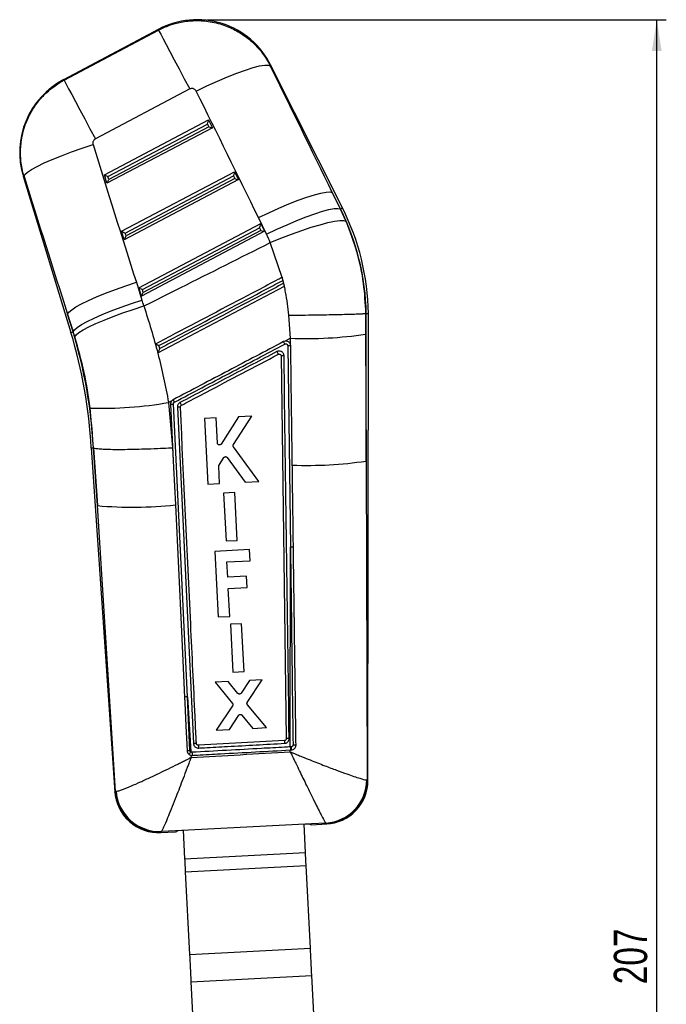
# Model space of a CAD drawing. Extents: x 33 to 404, y 24 to 280.
# Tile 5 of 8: x 134 to 202, y 157 to 260. Entities that reach past the tile are written whole.
import ezdxf

# ---------------------------------------------------------------- set-up
doc = ezdxf.new("R2010")
doc.units = 0
doc.layers.get('0').update_dxf_attribs({"linetype": 'CONTINUOUS'})
doc.styles.add('SLDTEXTSTYLE0', font='TXT', dxfattribs={"width": 0.75})
doc.dimstyles.new('SLDDIMSTYLE0', dxfattribs={"dimtxt": 3.5, "dimasz": 3.302, "dimexe": 0, "dimexo": 0.0625, "dimgap": 0.875, "dimtad": 1, "dimdec": 0, "dimrnd": 1e-09, "dimzin": 12, "dimtxsty": 'SLDTEXTSTYLE0', "dimsah": 1, "dimcen": 0.09, "dimazin": 3, "dimtfac": 1, "dimtdec": 0, "dimtofl": 0, "dimtmove": 0, "dimatfit": 3, "dimtolj": 1, "dimtzin": 12})

# ---------------------------------------------------------------- blocks, each defined once
blk = doc.blocks.new('_D_6')
at = {"color": 179, "linetype": 'CONTINUOUS'}
for p, q in [((153.51, 260.27), (201.75, 260.27)), ((200.75, 52.86), (200.75, 260.27)), ((165.16, 52.86), (201.75, 52.86))]:
    blk.add_line(p, q, dxfattribs=at)
for points in [[(200.75, 260.27), (200.24, 256.97), (201.26, 256.97)], [(200.75, 52.86), (201.26, 56.16), (200.24, 56.16)]]:
    blk.add_solid(points, dxfattribs=at)
at = {"color": 179, "linetype": 'CONTINUOUS', "insert": (196.24, 158.94, 0.1), "char_height": 3.5, "attachment_point": 1, "rotation": 90, "style": 'SLDTEXTSTYLE0'}
blk.add_mtext('207', dxfattribs=at)

msp = doc.modelspace()

# ---------------------------------------------------------------- linework, layer by layer
at = {"color": 7, "linetype": 'CONTINUOUS'}
for p, q in [((148.466462, 259.26581), (138.464915, 253.961027)), ((138.538601, 253.923848), (148.445791, 259.178579)), ((167.760018, 240.49896), (160.218974, 255.515769)), ((151.725275, 252.995476), (141.818086, 247.740746)), ((142.764309, 243.976906), (153.70707, 249.743491)), ((143.147333, 243.791133), (153.592387, 249.295428)), ((153.592387, 249.295428), (153.731706, 249.017999)), ((153.70707, 249.743491), (154.118271, 248.924658)), ((154.118271, 248.924658), (143.036114, 243.08461)), ((153.731706, 249.017999), (143.239422, 243.488804)), ((144.571165, 238.045216), (156.440588, 244.300127)), ((156.440588, 244.300127), (156.851785, 243.481293)), ((134.254372, 243.825272), (139.254773, 227.409542)), ((143.036114, 243.08461), (142.764309, 243.976906)), ((143.239422, 243.488804), (143.147333, 243.791133)), ((156.851785, 243.481293), (144.842969, 237.152919)), ((144.954188, 237.859428), (156.325901, 243.852064)), ((156.465219, 243.574634), (145.046277, 237.557113)), ((156.325901, 243.852064), (156.465219, 243.574634)), ((166.683959, 242.125362), (167.532002, 240.384445)), ((167.552922, 240.39495), (166.683959, 242.125362)), ((167.552922, 240.39495), (167.532002, 240.384445)), ((167.532002, 240.384445), (168.123677, 239.091426)), ((159.782119, 237.736747), (158.934077, 239.477649)), ((144.842969, 237.152919), (144.571165, 238.045216)), ((146.378023, 232.113525), (159.174101, 238.856763)), ((159.585301, 238.037914), (146.649824, 231.221214)), ((146.761047, 231.927738), (159.059416, 238.4087)), ((159.198735, 238.13127), (146.853136, 231.625423)), ((159.059416, 238.4087), (159.198735, 238.13127)), ((159.174101, 238.856763), (159.585301, 238.037914)), ((145.046277, 237.557113), (144.954188, 237.859428)), ((161.43889, 233.204797), (160.181843, 236.85424)), ((161.442712, 233.206809), (161.43889, 233.204797)), ((161.664974, 232.290551), (161.442712, 233.206809)), ((161.592679, 232.579678), (161.519775, 232.884839)), ((146.124737, 232.683629), (146.715676, 230.823353)), ((146.649824, 231.221214), (146.378023, 232.113525)), ((146.853136, 231.625423), (146.761047, 231.927738)), ((148.3714, 225.288019), (161.658682, 232.287228)), ((161.658682, 232.287228), (161.664974, 232.290551)), ((161.664974, 232.290551), (161.663039, 232.289523)), ((139.498679, 227.483839), (138.907736, 229.344115)), ((138.907736, 229.344115), (139.476458, 227.477074)), ((162.290338, 226.797625), (162.124982, 229.227036)), ((170.182427, 229.412943), (170.18225, 229.412928)), ((170.18225, 229.412928), (170.186393, 227.226228)), ((170.251749, 229.41348), (170.182427, 229.412943)), ((170.235859, 213.907018), (170.251749, 229.41348)), ((170.433201, 180.337809), (170.483494, 229.415283)), ((139.476458, 227.477074), (139.498679, 227.483839)), ((139.668444, 226.94248), (139.498679, 227.483839)), ((162.290338, 226.797625), (161.728769, 226.501748)), ((162.290705, 226.188541), (162.290338, 226.797625)), ((170.186393, 227.226228), (170.235859, 213.907018)), ((161.728769, 226.501748), (161.582095, 226.451561)), ((162.01451, 226.021662), (162.299897, 204.869583)), ((162.290705, 226.188541), (162.277438, 226.219148)), ((162.326051, 226.010069), (162.290705, 226.188541)), ((161.325324, 224.943191), (161.859456, 184.742913)), ((141.641946, 215.30731), (141.282106, 219.465658)), ((149.856524, 220.245391), (149.507841, 220.0616)), ((149.507841, 220.0616), (149.906667, 215.313405)), ((149.714446, 219.86936), (150.031337, 213.220671)), ((151.478728, 189.129308), (150.010874, 219.901472)), ((150.433088, 219.574958), (152.117787, 184.23751)), ((154.506428, 218.439758), (153.281843, 218.377069)), ((153.281843, 218.377069), (153.63721, 211.485043)), ((154.643332, 215.785399), (154.506428, 218.439758)), ((156.829739, 218.558684), (155.018357, 215.687007)), ((156.309126, 215.627089), (158.232802, 218.630508)), ((158.232802, 218.630508), (156.829739, 218.558684)), ((141.378963, 215.29147), (143.87021, 179.132536)), ((141.379846, 215.29153), (141.610296, 215.305403)), ((141.610296, 215.305403), (141.641946, 215.30731)), ((141.610296, 215.305403), (142.029202, 209.22526)), ((141.64271, 215.307087), (141.641946, 215.30731)), ((142.029202, 209.22526), (141.64271, 215.307087)), ((149.906667, 215.313405), (150.031337, 213.220671)), ((158.996984, 211.759478), (156.316617, 215.397388)), ((154.800659, 213.489667), (155.313978, 214.27545)), ((155.649757, 214.28369), (157.54235, 211.684987)), ((150.031337, 213.220671), (150.218254, 209.294871)), ((154.861858, 211.547747), (154.76797, 213.36852)), ((170.235859, 213.907018), (170.349721, 180.411242)), ((153.63721, 211.485043), (154.861858, 211.547747)), ((157.54235, 211.684987), (158.996984, 211.759478)), ((156.456375, 210.596137), (155.28282, 210.536063)), ((155.28282, 210.536063), (155.542096, 205.507532)), ((156.7157, 205.567621), (156.456375, 210.596137)), ((143.949075, 179.214805), (142.029202, 209.22526)), ((150.218254, 209.294871), (150.849475, 196.015373)), ((155.542096, 205.507532), (156.7157, 205.567621)), ((162.284769, 183.876447), (162.299897, 204.869583)), ((158.016646, 204.599716), (154.346304, 204.411134)), ((154.346304, 204.411134), (154.700247, 197.522409)), ((158.076947, 203.426085), (158.016646, 204.599716)), ((155.631242, 203.300424), (158.076947, 203.426085)), ((155.713828, 201.693051), (155.631242, 203.300424)), ((157.700287, 201.795116), (155.713828, 201.693051)), ((157.760588, 200.621486), (157.700287, 201.795116)), ((155.774133, 200.51942), (157.760588, 200.621486)), ((155.924885, 197.585329), (155.774133, 200.51942)), ((154.700247, 197.522409), (155.924885, 197.585329)), ((157.164512, 196.814276), (155.990949, 196.754202)), ((155.990949, 196.754202), (156.250236, 191.725738)), ((157.423841, 191.785827), (157.164512, 196.814276)), ((150.849475, 196.015373), (151.177714, 189.096883)), ((156.250236, 191.725738), (157.423841, 191.785827)), ((155.761899, 190.734595), (154.409381, 190.665364)), ((154.409381, 190.665364), (156.220755, 188.437127)), ((156.788355, 189.499214), (155.761899, 190.734595)), ((158.008369, 190.849587), (157.113878, 189.515121)), ((157.768158, 188.542515), (159.334976, 190.917492)), ((159.334976, 190.917492), (158.008369, 190.849587)), ((151.478728, 189.129308), (151.83145, 183.347412)), ((151.748909, 183.503568), (151.478728, 189.129308)), ((159.773232, 185.898274), (157.781375, 188.301452)), ((156.232005, 188.196145), (154.51563, 185.629085)), ((155.893316, 185.699619), (156.883927, 187.201239)), ((157.212375, 187.217429), (158.344133, 185.825102)), ((154.51563, 185.629085), (155.893316, 185.699619)), ((158.344133, 185.825102), (159.773232, 185.898274)), ((152.426543, 184.2122), (152.424263, 184.234135)), ((161.667367, 184.537292), (152.638739, 184.040308)), ((162.284011, 183.348134), (162.284311, 183.555074)), ((162.284311, 183.555074), (162.303358, 183.556117)), ((162.381438, 183.881961), (162.284769, 183.876447)), ((162.303358, 183.556117), (162.403442, 183.561638)), ((151.852893, 182.997003), (151.866501, 182.774715)), ((151.852893, 182.997003), (151.979251, 182.987906)), ((170.315996, 180.407345), (170.349721, 180.411242)), ((143.949075, 179.214805), (143.996829, 179.212272)), ((166.00772, 175.870918), (164.51638, 175.794602)), ((166.022537, 175.860688), (166.00772, 175.870918)), ((148.66128, 174.884997), (150.249286, 174.966589)), ((148.753336, 174.988449), (148.733506, 174.973153)), ((150.244677, 175.064676), (148.753336, 174.988449)), ((150.244078, 175.077416), (164.515406, 175.812066)), ((150.244078, 175.077416), (150.244677, 175.064676)), ((150.249256, 174.967267), (150.249286, 174.966589)), ((150.485976, 175.077006), (150.498478, 175.090514)), ((150.498478, 175.090514), (151.038142, 175.11829)), ((151.038142, 175.11829), (151.19197, 172.124349)), ((163.721347, 175.771192), (164.261008, 175.798968)), ((163.875241, 172.776014), (163.721347, 175.771192)), ((164.261008, 175.798968), (164.279096, 175.782457)), ((164.51638, 175.794602), (164.515406, 175.812066)), ((164.521659, 175.699905), (164.521655, 175.699987)), ((164.521659, 175.699905), (166.100074, 175.781004)), ((151.19197, 172.124349), (163.875241, 172.776014)), ((151.262527, 170.751162), (163.945796, 171.402827)), ((151.262527, 170.751162), (151.707901, 162.082911)), ((164.391171, 162.734583), (163.945796, 171.402827)), ((151.707901, 162.082911), (164.391171, 162.734583)), ((151.855426, 159.211703), (164.538696, 159.863368)), ((165.413693, 142.833546), (164.538696, 159.863368)), ((151.855426, 159.211703), (152.730422, 142.181877))]:
    msp.add_line(p, q, dxfattribs=at)
at = {"color": 8, "linetype": 'CONTINUOUS', "flags": 128}
for points in [[(148.445791, 259.178579), (148.464164, 259.25611), (148.466462, 259.26581)], [(160.218974, 255.515769), (160.215013, 255.505979), (160.183316, 255.427778)], [(138.464915, 253.961027), (138.473103, 253.956899), (138.538601, 253.923848)], [(134.336365, 243.798092), (134.263484, 243.822247), (134.254372, 243.825272)], [(167.552922, 240.39495), (167.643493, 240.440443), (167.70822, 240.472943), (167.747067, 240.492448), (167.760018, 240.49896)], [(139.254773, 227.409542), (139.268635, 227.413774), (139.31022, 227.42644), (139.379507, 227.44754), (139.476458, 227.477074)], [(170.349721, 180.411242), (170.423923, 180.345967), (170.433201, 180.337809)], [(143.87021, 179.132536), (143.878976, 179.141678), (143.949075, 179.214805)], [(166.100074, 175.781004), (166.091457, 175.789863), (166.022537, 175.860688)], [(148.733506, 174.973153), (148.669304, 174.894795), (148.66128, 174.884997)]]:
    msp.add_lwpolyline(points, dxfattribs=at)
at = {"color": 7, "linetype": 'CONTINUOUS', "flags": 128}
for points in [[(148.445791, 259.178579), (148.518244, 259.041965), (148.678986, 258.738905), (148.924211, 258.276567), (149.24811, 257.665888), (149.643009, 256.921351), (150.099562, 256.060571), (150.606954, 255.103946), (151.153171, 254.074127), (151.725275, 252.995476)], [(152.41432, 252.770469), (153.526714, 253.306136), (154.625365, 253.806517), (155.684749, 254.260004), (156.680236, 254.656032), (157.588703, 254.985422), (158.389034, 255.240515), (159.062628, 255.415365), (159.593839, 255.505934), (159.970317, 255.510107), (160.183316, 255.427778)], [(138.538601, 253.923848), (138.611054, 253.787234), (138.771797, 253.484175), (139.017021, 253.021836), (139.34092, 252.411157), (139.73582, 251.66662), (140.192373, 250.80584), (140.699765, 249.849215), (141.245982, 248.819396), (141.818086, 247.740746)], [(134.336365, 243.798092), (134.430787, 243.997499), (134.696642, 244.245321), (135.127978, 244.535998), (135.715147, 244.863033), (136.445017, 245.219112), (137.301264, 245.59626), (138.264736, 245.986059), (139.313878, 246.379778), (140.425229, 246.768609), (141.573926, 247.143865)], [(158.934077, 239.477649), (160.021277, 239.994466), (161.095977, 240.478173), (162.134441, 240.9181), (163.113737, 241.304517), (164.012244, 241.628885), (164.810114, 241.884068), (165.489729, 242.064416), (166.036086, 242.165938), (166.437114, 242.186397), (166.683959, 242.125362)], [(159.782119, 237.736747), (160.869319, 238.253564), (161.944019, 238.73727), (162.982482, 239.177182), (163.961779, 239.563599), (164.860286, 239.887983), (165.658155, 240.143165), (166.337773, 240.323499), (166.884128, 240.425035), (167.285155, 240.445495), (167.532002, 240.384445)], [(160.181843, 236.85424), (161.302045, 237.313122), (162.408879, 237.739831), (163.477654, 238.124877), (164.484521, 238.459647), (165.407021, 238.736689), (166.224567, 238.94982), (166.918924, 239.094272), (167.474598, 239.166826), (167.87919, 239.165872), (168.123677, 239.091426)], [(138.907736, 229.344115), (139.040811, 229.551524), (139.335306, 229.804561), (139.784967, 230.097845), (140.380258, 230.425164), (141.108537, 230.779573), (141.954346, 231.153533), (142.899735, 231.53913), (143.924637, 231.92817), (145.007299, 232.312381), (146.124737, 232.683629)], [(139.498679, 227.483839), (139.631754, 227.691248), (139.926245, 227.944285), (140.37591, 228.237569), (140.9712, 228.564888), (141.699476, 228.919298), (142.545288, 229.293257), (143.490678, 229.678854), (144.515579, 230.067894), (145.598238, 230.452105), (146.715676, 230.823353)], [(139.668444, 226.94248), (139.803698, 227.147833), (140.100544, 227.39692), (140.55269, 227.684483), (141.150566, 228.004426), (141.881497, 228.349954), (142.730007, 228.713766), (143.678123, 229.088143), (144.705759, 229.465172), (145.791152, 229.836866), (146.91131, 230.195329)], [(151.177714, 189.096883), (151.20565, 188.507669), (151.320776, 186.078936), (151.444355, 183.470815)], [(163.945796, 171.402827), (163.937652, 171.561323), (163.929241, 171.725027), (163.920598, 171.893224), (163.911762, 172.065198), (163.902769, 172.240228), (163.893659, 172.417544), (163.88447, 172.596395), (163.875241, 172.776014)], [(151.19197, 172.124349), (151.201202, 171.944723), (151.210388, 171.765871), (151.2195, 171.588555), (151.228493, 171.413533), (151.237329, 171.241552), (151.245972, 171.073355), (151.254384, 170.909658), (151.262527, 170.751162)], [(164.538696, 159.863368), (164.519399, 160.238944), (164.500184, 160.612904), (164.481135, 160.983659), (164.462332, 161.349617), (164.443856, 161.709212), (164.425786, 162.060902), (164.408199, 162.403181), (164.391171, 162.734583)], [(151.707901, 162.082911), (151.724929, 161.751509), (151.742516, 161.409229), (151.760587, 161.057539), (151.779061, 160.697952), (151.797866, 160.331994), (151.816914, 159.961239), (151.836129, 159.587272), (151.855426, 159.211703)]]:
    msp.add_lwpolyline(points, dxfattribs=at)
at = {"color": 7, "linetype": 'CONTINUOUS'}
for centre, radius, start, end in [((152.509019, 251.644027), 8.6275, 26.27964705, 118.33716507), ((142.507472, 246.33925), 8.6275, 117.56370598, 197.22863785), ((144.845777, 228.99203), 25.409469, 0.95038146, 26.6645875), ((144.845777, 228.99203), 25.641212, 0.944675, 26.6645875), ((90.961786, 212.698999), 50.483788, 2.94375721, 16.94128484), ((90.961786, 212.698999), 50.715531, 2.94587368, 16.94128484), ((163.832795, 271.329289), 44.558369, 268.01622158, 278.19777193), ((146.16818, 218.163002), 17.501116, 27.33014737, 28.26834998), ((142.473112, 260.09382), 40.645615, 268.32086709, 279.96663934), ((150.575067, 218.198364), 1.383896, 82.95557835, 95.88856125), ((134.650976, 211.461938), 18.20391, 27.12349803, 28.14099123), ((164.050709, 255.295636), 41.848223, 267.86825135, 278.49943155), ((145.774599, 250.331743), 41.276761, 264.79389727, 276.18016111), ((162.394711, 203.321369), 1.551115, 82.06704247, 93.50446126), ((151.466824, 187.826382), 1.30298, 89.47653274, 102.81971649), ((183.169833, 185.604313), 21.528924, 182.84087087, 183.60615982), ((153.603185, 181.989985), 2.231962, 142.54222403, 150.7089858), ((173.834486, 184.313077), 21.895374, 182.62650539, 183.46980617), ((169.705775, 184.761839), 17.082281, 182.42081288, 183.38099716), ((190.110046, 185.330481), 27.863242, 182.99131983, 183.65113363), ((168.463073, 184.138806), 6.087056, 182.41839852, 185.44089445), ((165.734178, 180.444716), 4.58197, 273.42257432, 359.53269267), ((165.774, 180.429692), 4.575758, 273.11361685, 359.76898113), ((165.865704, 180.34249), 4.5675, 272.09623839, 0.52577735), ((148.426909, 179.446481), 4.5675, 183.11103414, 273.51536492), ((148.513178, 179.543791), 4.575945, 184.12280711, 272.75980403), ((148.566596, 179.568255), 4.583612, 184.45431974, 272.33491115)]:
    msp.add_arc(centre, radius, start, end, dxfattribs=at)
for centre, major_axis, ratio, start_param, end_param in [((98.058311, 243.593779), (-171.193143, 341.333352), 0.1594825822, 4.6282832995, 4.6671380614), ((97.537245, 244.576191), (-171.217041, 341.321352), 0.1382182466, 4.6282629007, 4.6671176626), ((153.572847, 249.332273), (0.132433, 0.413134), 0.0689666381, 4.6452234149, 6.2065973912), ((153.712165, 249.054843), (0.405196, -0.129888), 0.0685990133, 4.7826059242, 6.2160197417), ((183.567188, 290.206099), (-112.007131, 372.572191), 0.1356176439, 1.6457911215, 1.684931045), ((156.306362, 243.888904), (0.132433, 0.413134), 0.0689666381, 4.6452234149, 6.2065973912), ((184.088254, 289.223687), (-111.788665, 372.638699), 0.1564812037, 1.6459590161, 1.6850989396), ((143.127791, 243.827967), (0.364064, -0.151808), 0.0673634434, 3.2327735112, 4.7941474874), ((143.219881, 243.525649), (0.183327, 0.439653), 0.0677311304, 3.2233511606, 4.6567649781), ((156.44568, 243.611474), (0.405196, -0.129888), 0.0685990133, 4.7826059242, 6.2160197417), ((144.934648, 237.89627), (0.364064, -0.151808), 0.0673634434, 3.2327735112, 4.7941474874), ((159.039877, 238.445535), (0.132433, 0.413134), 0.0689666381, 4.6452234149, 6.2065973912), ((159.179195, 238.168106), (0.405196, -0.129888), 0.0685990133, 4.7826059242, 6.2160197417), ((145.026738, 237.593952), (0.183327, 0.439653), 0.0677311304, 3.2233511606, 4.6567649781), ((144.226637, 230.159347), (-8.108146, 15.286976), 0.999926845, 4.6220210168, 4.6780150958), ((146.741505, 231.964574), (0.364064, -0.151808), 0.0673634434, 3.2327735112, 4.7941474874), ((146.833594, 231.662256), (0.183327, 0.439653), 0.0677311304, 3.2233511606, 4.6567649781), ((90.773412, 213.054156), (-27.50517, 51.857834), 0.999926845, 4.521084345, 4.5322901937), ((147.38904, 235.799963), (-2.858904, 60.833439), 0.0699281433, 3.1419085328, 3.1986738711), ((161.132036, 236.506081), (-3.390966, 60.806101), 0.0699281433, 3.0854573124, 3.1412767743)]:
    msp.add_ellipse(centre, major_axis=major_axis, ratio=ratio, start_param=start_param, end_param=end_param, dxfattribs=at)
for points, knots in [([(148.445791, 259.178579), (148.826484, 259.358958), (149.587872, 259.719716), (150.867737, 260.058733), (152.236965, 260.210633), (153.758887, 260.126647), (155.254043, 259.76585), (156.663355, 259.134382), (157.880985, 258.325053), (158.936696, 257.320787), (159.694536, 256.332317), (160.05369, 255.667664), (160.183316, 255.427778)], [0, 0, 0, 0, 0.09211429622, 0.18422864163, 0.28839234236, 0.39255623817, 0.51634288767, 0.62268329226, 0.72902441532, 0.83467793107, 0.94033220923, 1, 1, 1, 1]), ([(134.336365, 243.798092), (134.259506, 244.082497), (134.053712, 244.843996), (133.928041, 246.128785), (134.029554, 247.749338), (134.4475, 249.309919), (135.146117, 250.73812), (135.979446, 251.911022), (136.999607, 252.925203), (137.887643, 253.565092), (138.422338, 253.859773), (138.538601, 253.923848)], [0, 0, 0, 0, 0.07445771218, 0.19936230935, 0.32426806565, 0.48349028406, 0.60408560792, 0.72468117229, 0.84554840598, 0.96641631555, 1, 1, 1, 1]), ([(152.41432, 252.770469), (152.406742, 252.784747), (152.372492, 252.849279), (152.284178, 252.948596), (152.153415, 253.022549), (152.011075, 253.057412), (151.868599, 253.056415), (151.771057, 253.014942), (151.725275, 252.995476)], [0, 0, 0, 0, 0.0604590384, 0.2732485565, 0.4861346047, 0.6099245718, 0.8169155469, 1, 1, 1, 1]), ([(141.818086, 247.740746), (141.811234, 247.736984), (141.755257, 247.70625), (141.661984, 247.626712), (141.584852, 247.495901), (141.546798, 247.348829), (141.549083, 247.23336), (141.569266, 247.160652), (141.573926, 247.143865)], [0, 0, 0, 0, 0.0335068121, 0.2737638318, 0.5139621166, 0.6736904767, 0.9246579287, 1, 1, 1, 1]), ([(168.123677, 239.091426), (168.521123, 238.043548), (169.323423, 235.928256), (170.00564, 232.660154), (170.125163, 230.464779), (170.182427, 229.412943)], [0, 0, 0, 0, 0.3383407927, 0.6829897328, 1, 1, 1, 1]), ([(146.91131, 230.195329), (148.203037, 230.840854), (152.630169, 233.053261), (157.050942, 235.278366), (160.181843, 236.85424)], [0, 0, 0, 0, 0.29177525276, 1, 1, 1, 1]), ([(161.43889, 233.204797), (161.28914, 233.125915), (160.420969, 232.668599), (156.679094, 230.69758), (152.394167, 228.440456), (148.827647, 226.561799), (148.134822, 226.196855)], [0, 0, 0, 0, 0.03376789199, 0.19576861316, 0.84377172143, 1, 1, 1, 1]), ([(148.497822, 226.027355), (148.677439, 226.121942), (149.57552, 226.594879), (153.347499, 228.581145), (157.508513, 230.772422), (160.951068, 232.585346), (161.519775, 232.884839)], [0, 0, 0, 0, 0.0413802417, 0.2069000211, 0.8689805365, 1, 1, 1, 1]), ([(161.592679, 232.579678), (161.413064, 232.485091), (160.514985, 232.012151), (156.743062, 230.025776), (152.583837, 227.835469), (149.143042, 226.023584), (148.576131, 225.725055)], [0, 0, 0, 0, 0.0413969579, 0.2069857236, 0.8693416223, 1, 1, 1, 1]), ([(162.124982, 229.227036), (162.034407, 230.033132), (161.918977, 231.060427), (161.704799, 232.069873), (161.658682, 232.287228)], [0, 0, 0, 0, 0.7846782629, 1, 1, 1, 1]), ([(146.91131, 230.195329), (147.430403, 228.546914), (148.476541, 225.224832), (149.162337, 221.791377), (149.507841, 220.0616)], [0, 0, 0, 0, 0.4961994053, 1, 1, 1, 1]), ([(162.124982, 229.227036), (162.170909, 229.227541), (162.523034, 229.231412), (163.330618, 229.241014), (164.525288, 229.257321), (165.798917, 229.277658), (166.965346, 229.299588), (167.995969, 229.322514), (168.856803, 229.34594), (169.525093, 229.369232), (169.994911, 229.391934), (170.119804, 229.40593), (170.18225, 229.412928)], [0, 0, 0, 0, 0.011482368, 0.0880352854, 0.2020350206, 0.3160349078, 0.430030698, 0.5440264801, 0.6580198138, 0.7720130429, 0.8860065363, 1, 1, 1, 1]), ([(170.251749, 229.41348), (170.405692, 229.41438), (170.560224, 229.415284), (170.482906, 229.415283), (170.482611, 229.415283)], [0, 0, 0, 0, 0.9961871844, 1, 1, 1, 1]), ([(141.282106, 219.465658), (141.094348, 220.720523), (140.715012, 223.255783), (140.019634, 225.705359), (139.668444, 226.94248)], [0, 0, 0, 0, 0.49496515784, 1, 1, 1, 1]), ([(148.134822, 226.196855), (148.183457, 226.010017), (148.262294, 225.707153), (148.34118, 225.404112), (148.3714, 225.288019)], [0, 0, 0, 0, 0.6169040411, 1, 1, 1, 1]), ([(148.497822, 226.027355), (148.496735, 226.027831), (148.451239, 226.047795), (148.363648, 226.086764), (148.258181, 226.134901), (148.187287, 226.168471), (148.144852, 226.189681), (148.138103, 226.194508), (148.134822, 226.196855)], [0, 0, 0, 0, 0.0065604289, 0.2747190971, 0.5243540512, 0.6932293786, 0.8508430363, 1, 1, 1, 1]), ([(148.576131, 225.725055), (148.575649, 225.723967), (148.556038, 225.679685), (148.509985, 225.577051), (148.448937, 225.443498), (148.403969, 225.348535), (148.379295, 225.298996), (148.374269, 225.291807), (148.371747, 225.288197)], [0, 0, 0, 0, 0.005783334, 0.2354233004, 0.5483204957, 0.7481999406, 0.8736060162, 1, 1, 1, 1]), ([(148.576131, 225.725055), (148.567853, 225.757009), (148.541746, 225.857786), (148.515646, 225.958544), (148.497822, 226.027355)], [0, 0, 0, 0, 0.3170721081, 1, 1, 1, 1]), ([(161.582097, 226.451561), (159.649097, 225.433293), (155.783098, 223.396756), (151.917065, 221.360309), (149.984049, 220.342085)], [0, 0, 0, 0, 0.5000000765, 1, 1, 1, 1]), ([(150.119761, 220.091492), (152.03317, 221.099073), (155.898528, 223.134528), (159.763828, 225.170119), (161.715748, 226.198062)], [0, 0, 0, 0, 0.49501482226, 1, 1, 1, 1]), ([(161.715746, 226.198077), (161.738217, 226.207107), (161.782086, 226.224735), (161.853532, 226.220889), (161.91831, 226.195778), (161.970726, 226.150259), (162.006694, 226.090041), (162.011903, 226.044439), (162.014505, 226.021662)], [0, 0, 0, 0, 0.1737545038, 0.3392103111, 0.5045449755, 0.6698156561, 0.8350824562, 1, 1, 1, 1]), ([(162.277438, 226.219148), (162.25666, 226.255828), (162.20771, 226.34224), (162.085024, 226.444922), (161.923892, 226.508513), (161.799699, 226.51338), (161.736153, 226.502959), (161.728769, 226.501748)], [0, 0, 0, 0, 0.1907017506, 0.4492587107, 0.7077323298, 0.9660413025, 1, 1, 1, 1]), ([(162.32606, 226.009891), (162.320941, 226.011881), (162.310369, 226.015991), (162.239491, 226.02042), (162.13623, 226.02283), (162.055082, 226.022151), (162.014509, 226.021811)], [0, 0, 0, 0, 0.2383404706, 0.4922265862, 0.7461132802, 1, 1, 1, 1]), ([(162.494061, 213.476375), (162.491964, 213.633463), (162.479044, 214.601266), (162.43106, 218.191278), (162.377156, 222.212089), (162.333966, 225.422208), (162.326056, 226.010069)], [0, 0, 0, 0, 0.0376002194, 0.2316510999, 0.8592941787, 1, 1, 1, 1]), ([(160.879448, 225.406721), (159.183512, 224.513586), (155.791386, 222.727181), (152.399211, 220.940893), (150.702996, 220.047683)], [0, 0, 0, 0, 0.49996266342, 1, 1, 1, 1]), ([(150.852928, 219.761282), (151.011995, 219.845066), (151.889488, 220.307259), (155.280853, 222.093688), (158.513152, 223.796349), (161.027037, 225.120574)], [0, 0, 0, 0, 0.04690298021, 0.25873931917, 1, 1, 1, 1]), ([(161.622701, 224.963948), (161.622685, 224.964793), (161.621587, 225.022598), (161.599346, 225.137819), (161.514333, 225.283215), (161.408393, 225.376121), (161.284853, 225.440399), (161.141646, 225.47236), (160.991861, 225.456849), (160.909547, 225.420143), (160.879448, 225.406721)], [0, 0, 0, 0, 0.0024615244, 0.16851235, 0.3345423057, 0.4845935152, 0.5724863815, 0.7384237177, 0.90435121, 1, 1, 1, 1]), ([(160.879448, 225.406721), (160.884853, 225.396337), (160.898001, 225.371075), (160.926668, 225.315884), (160.963624, 225.244604), (160.999054, 225.175894), (161.021449, 225.132098), (161.0253, 225.124155), (161.027037, 225.120574)], [0, 0, 0, 0, 0.07372032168, 0.17933276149, 0.39411867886, 0.60891636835, 0.82371556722, 1, 1, 1, 1]), ([(161.027037, 225.120574), (161.047128, 225.128643), (161.08982, 225.145787), (161.160549, 225.143304), (161.226652, 225.118014), (161.28049, 225.073854), (161.300983, 225.033686), (161.31098, 225.014091)], [0, 0, 0, 0, 0.1894758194, 0.402607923, 0.6048242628, 0.8072267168, 1, 1, 1, 1]), ([(161.31098, 225.014091), (161.311516, 225.012722), (161.320321, 224.99024), (161.3229, 224.965977), (161.325322, 224.943191)], [0, 0, 0, 0, 0.0608815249, 1, 1, 1, 1]), ([(161.622701, 224.963948), (161.583492, 224.963074), (161.505075, 224.961327), (161.406988, 224.956015), (161.338574, 224.949484), (161.329746, 224.944991), (161.325332, 224.942744)], [0, 0, 0, 0, 0.25000250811, 0.50000065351, 0.75000169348, 1, 1, 1, 1]), ([(162.161879, 184.763193), (162.072876, 191.457778), (161.894724, 204.857836), (161.713424, 218.258282), (161.622701, 224.963948)], [0, 0, 0, 0, 0.4995937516, 1, 1, 1, 1]), ([(149.984049, 220.342085), (149.939948, 220.313862), (149.894602, 220.284842), (149.857543, 220.246447), (149.856524, 220.245391)], [0, 0, 0, 0, 0.9725127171, 1, 1, 1, 1]), ([(149.984049, 220.342085), (149.985791, 220.3392), (149.989274, 220.33343), (150.014375, 220.287297), (150.050991, 220.219327), (150.083517, 220.158544), (150.106621, 220.115303), (150.114106, 220.101282), (150.119429, 220.091313)], [0, 0, 0, 0, 0.223820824, 0.4476423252, 0.6714569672, 0.895283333, 0.9255399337, 1, 1, 1, 1]), ([(149.714408, 219.870195), (149.717688, 219.872399), (149.724247, 219.876808), (149.776488, 219.884601), (149.853467, 219.892147), (149.92558, 219.897099), (149.978828, 219.899986), (149.998917, 219.900918), (150.010874, 219.901472)], [0, 0, 0, 0, 0.217851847, 0.4357058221, 0.6535609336, 0.8714218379, 0.9234705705, 1, 1, 1, 1]), ([(149.856524, 220.245391), (149.824756, 220.205866), (149.756947, 220.121501), (149.715743, 219.985736), (149.714773, 219.898968), (149.714442, 219.86936)], [0, 0, 0, 0, 0.36737163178, 0.78412731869, 1, 1, 1, 1]), ([(150.010874, 219.901472), (150.011397, 219.917854), (150.01266, 219.957463), (150.036755, 220.016851), (150.076025, 220.064448), (150.107781, 220.084084), (150.119761, 220.091492)], [0, 0, 0, 0, 0.2129784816, 0.5149788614, 0.8170241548, 1, 1, 1, 1]), ([(150.702996, 220.047683), (150.68081, 220.034609), (150.609533, 219.992607), (150.512554, 219.888431), (150.439748, 219.735604), (150.435232, 219.626674), (150.433088, 219.574958)], [0, 0, 0, 0, 0.13463993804, 0.43255934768, 0.73059832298, 1, 1, 1, 1]), ([(150.744786, 219.571814), (150.745856, 219.594098), (150.748052, 219.639882), (150.779912, 219.702344), (150.818953, 219.741655), (150.845821, 219.757176), (150.852928, 219.761282)], [0, 0, 0, 0, 0.2894799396, 0.5947592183, 0.892804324, 1, 1, 1, 1]), ([(152.424263, 184.234135), (152.418028, 184.365759), (152.373442, 185.307014), (152.17543, 189.486788), (151.623024, 201.134445), (151.106775, 211.97237), (150.744786, 219.571814)], [0, 0, 0, 0, 0.0111742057, 0.0799074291, 0.354840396, 1, 1, 1, 1]), ([(141.64271, 215.307087), (141.706874, 215.283127), (141.835202, 215.235207), (142.309514, 215.18262), (142.981619, 215.146737), (143.845474, 215.129173), (144.87822, 215.130885), (146.045817, 215.151167), (147.319689, 215.190191), (148.573293, 215.242631), (149.4445, 215.287357), (149.858917, 215.310714), (149.906667, 215.313405)], [0, 0, 0, 0, 0.11222695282, 0.2244540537, 0.33668095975, 0.44890794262, 0.56113722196, 0.67336627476, 0.7855995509, 0.89783262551, 0.98822804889, 1, 1, 1, 1]), ([(154.806586, 215.596438), (154.784579, 215.603137), (154.740569, 215.616534), (154.688108, 215.662881), (154.652605, 215.720906), (154.646333, 215.764528), (154.643332, 215.785399)], [0, 0, 0, 0, 0.255033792, 0.5100293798, 0.7655777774, 1, 1, 1, 1]), ([(155.018357, 215.687007), (155.004237, 215.668888), (154.975994, 215.632647), (154.913979, 215.600198), (154.855125, 215.589517), (154.819582, 215.594584), (154.806586, 215.596438)], [0, 0, 0, 0, 0.2798285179, 0.5597039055, 0.838999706, 1, 1, 1, 1]), ([(156.316617, 215.397388), (156.304901, 215.417662), (156.281467, 215.458212), (156.27462, 215.529261), (156.286785, 215.58691), (156.303606, 215.617163), (156.309126, 215.627089)], [0, 0, 0, 0, 0.2866650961, 0.5733787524, 0.8600163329, 1, 1, 1, 1]), ([(155.313978, 214.27545), (155.329148, 214.293564), (155.35949, 214.329794), (155.424417, 214.360885), (155.485523, 214.369767), (155.522081, 214.363146), (155.535588, 214.360699)], [0, 0, 0, 0, 0.2790866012, 0.558202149, 0.8367676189, 1, 1, 1, 1]), ([(155.535588, 214.360699), (155.557703, 214.352886), (155.602416, 214.337088), (155.633863, 214.301617), (155.649757, 214.28369)], [0, 0, 0, 0, 0.4945884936, 1, 1, 1, 1]), ([(154.76797, 213.36852), (154.768787, 213.39155), (154.770315, 213.434556), (154.791035, 213.472187), (154.800659, 213.489667)], [0, 0, 0, 0, 0.53549243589, 1, 1, 1, 1]), ([(162.608787, 204.85764), (162.606128, 205.058013), (162.592707, 206.069087), (162.558375, 208.652584), (162.522776, 211.325127), (162.497924, 213.186972), (162.494061, 213.476375)], [0, 0, 0, 0, 0.0697463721, 0.3519363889, 0.8992657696, 1, 1, 1, 1]), ([(162.299897, 204.869583), (162.334766, 202.167196), (162.424151, 195.239639), (162.512474, 188.312326), (162.566343, 184.087306)], [0, 0, 0, 0, 0.3900924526, 1, 1, 1, 1]), ([(162.882719, 184.074923), (162.880555, 184.240247), (162.867778, 185.21623), (162.812492, 189.434858), (162.723552, 196.197054), (162.644684, 202.148735), (162.608787, 204.85764)], [0, 0, 0, 0, 0.02386516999, 0.14088750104, 0.60897520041, 1, 1, 1, 1]), ([(156.929137, 189.426839), (156.906295, 189.430975), (156.860614, 189.439245), (156.814437, 189.470541), (156.793661, 189.493381), (156.788355, 189.499214)], [0, 0, 0, 0, 0.4268114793, 0.8535989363, 1, 1, 1, 1]), ([(157.113871, 189.515121), (157.098705, 189.49742), (157.068373, 189.462017), (157.002222, 189.42943), (156.954007, 189.427721), (156.929137, 189.426839)], [0, 0, 0, 0, 0.3262236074, 0.6524496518, 1, 1, 1, 1]), ([(156.220755, 188.437127), (156.233447, 188.417891), (156.258833, 188.379419), (156.269654, 188.310088), (156.260324, 188.246435), (156.24053, 188.211285), (156.232005, 188.196145)], [0, 0, 0, 0, 0.2661353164, 0.5322846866, 0.7985449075, 1, 1, 1, 1]), ([(157.781375, 188.301452), (157.768515, 188.320527), (157.742795, 188.358675), (157.731298, 188.427763), (157.740004, 188.491655), (157.759635, 188.527114), (157.768162, 188.542515)], [0, 0, 0, 0, 0.2653633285, 0.5306879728, 0.796159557, 1, 1, 1, 1]), ([(156.883927, 187.201239), (156.898959, 187.219259), (156.929022, 187.255299), (156.993518, 187.286424), (157.046507, 187.293961), (157.075638, 187.291089), (157.081643, 187.290497)], [0, 0, 0, 0, 0.3069067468, 0.6138147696, 0.920400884, 1, 1, 1, 1]), ([(157.081643, 187.290497), (157.104206, 187.28509), (157.149331, 187.274277), (157.19101, 187.242183), (157.209198, 187.221113), (157.212378, 187.217429)], [0, 0, 0, 0, 0.4521162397, 0.9042094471, 1, 1, 1, 1]), ([(152.424263, 184.234135), (152.419439, 184.236246), (152.409711, 184.240503), (152.339088, 184.243123), (152.237812, 184.242477), (152.157795, 184.239166), (152.117787, 184.23751)], [0, 0, 0, 0, 0.2469281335, 0.4979499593, 0.7489762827, 1, 1, 1, 1]), ([(152.117787, 184.23751), (152.123097, 184.194828), (152.135473, 184.095368), (152.21062, 183.952867), (152.33581, 183.833474), (152.490562, 183.760572), (152.600597, 183.756402), (152.653227, 183.754407)], [0, 0, 0, 0, 0.1610681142, 0.37533406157, 0.58953540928, 0.803676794, 1, 1, 1, 1]), ([(152.638739, 184.040308), (152.615584, 184.041456), (152.569274, 184.043752), (152.506195, 184.076053), (152.457315, 184.125688), (152.433767, 184.175002), (152.427974, 184.204829), (152.426543, 184.2122)], [0, 0, 0, 0, 0.2312786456, 0.4625603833, 0.6936285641, 0.9242850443, 1, 1, 1, 1]), ([(152.653227, 183.754414), (152.85592, 183.765541), (153.869386, 183.821171), (156.879488, 183.986408), (159.6869, 184.140559), (161.683537, 184.250191)], [0, 0, 0, 0, 0.0673376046, 0.3366883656, 1, 1, 1, 1]), ([(161.859456, 184.742913), (161.857459, 184.720022), (161.853463, 184.67424), (161.819014, 184.612887), (161.767809, 184.566195), (161.713725, 184.542511), (161.679171, 184.538621), (161.667367, 184.537292)], [0, 0, 0, 0, 0.221084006, 0.4421680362, 0.6634308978, 0.8850264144, 1, 1, 1, 1]), ([(161.683537, 184.250191), (161.734869, 184.257869), (161.842908, 184.274029), (161.988076, 184.362659), (162.099587, 184.494669), (162.155553, 184.636566), (162.160139, 184.728351), (162.161879, 184.763193)], [0, 0, 0, 0, 0.2003678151, 0.4217121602, 0.6430813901, 0.8645109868, 1, 1, 1, 1]), ([(162.161879, 184.763193), (162.12217, 184.762438), (162.042752, 184.760928), (161.942837, 184.755803), (161.873011, 184.749421), (161.863976, 184.744973), (161.859458, 184.742749)], [0, 0, 0, 0, 0.2500005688, 0.4999993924, 0.7500021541, 1, 1, 1, 1]), ([(151.444355, 183.470815), (151.447949, 183.472902), (151.455425, 183.477243), (151.506232, 183.485101), (151.582214, 183.492901), (151.667642, 183.499298), (151.724641, 183.502293), (151.748909, 183.503568)], [0, 0, 0, 0, 0.20138949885, 0.41892262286, 0.63645037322, 0.84521677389, 1, 1, 1, 1]), ([(151.444355, 183.470815), (151.454417, 183.407889), (151.473541, 183.288289), (151.562345, 183.158046), (151.631618, 183.102121), (151.656588, 183.081962)], [0, 0, 0, 0, 0.41523784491, 0.78921193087, 1, 1, 1, 1]), ([(151.83145, 183.347412), (151.814705, 183.362661), (151.781035, 183.393323), (151.755101, 183.450368), (151.75069, 183.488262), (151.748909, 183.503568)], [0, 0, 0, 0, 0.3709845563, 0.7459284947, 1, 1, 1, 1]), ([(151.962114, 183.309712), (151.938611, 183.310431), (151.891819, 183.311865), (151.851511, 183.335599), (151.83145, 183.347412)], [0, 0, 0, 0, 0.5022836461, 1, 1, 1, 1]), ([(151.866501, 182.774715), (153.584204, 182.869661), (157.056661, 183.061602), (160.52921, 183.251947), (162.284011, 183.348134)], [0, 0, 0, 0, 0.494664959, 1, 1, 1, 1]), ([(162.284769, 183.876447), (162.082076, 183.865319), (161.068608, 183.809676), (157.627723, 183.620719), (154.389532, 183.442966), (151.962114, 183.309719)], [0, 0, 0, 0, 0.0589071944, 0.2945366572, 1, 1, 1, 1]), ([(151.979251, 182.987914), (152.161292, 182.997929), (153.154102, 183.052553), (156.589119, 183.241627), (159.8421, 183.420662), (162.284311, 183.555074)], [0, 0, 0, 0, 0.0529957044, 0.2890260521, 1, 1, 1, 1]), ([(162.284011, 183.348134), (162.289689, 183.345783), (162.296324, 183.343035), (162.307172, 183.338559), (162.319697, 183.333385), (162.343618, 183.323503), (162.384066, 183.306798), (162.451974, 183.278778), (162.566035, 183.23178), (162.757865, 183.152914), (163.081677, 183.020261), (163.634504, 182.795261), (164.614223, 182.400932), (165.852281, 181.913511), (167.147926, 181.419772), (168.176125, 181.043024), (168.985499, 180.761925), (169.73752, 180.519619), (170.16819, 180.408908), (170.28799, 180.407641), (170.315996, 180.407345)], [0, 0, 0, 0, 0.00149094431, 0.00174204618, 0.0028469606, 0.00477864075, 0.00802141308, 0.01346527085, 0.02260744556, 0.03797371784, 0.06386734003, 0.10781560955, 0.1840184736, 0.32571540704, 0.45019001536, 0.57461408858, 0.67506152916, 0.77548281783, 0.94751582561, 1, 1, 1, 1]), ([(162.284011, 183.348134), (162.286661, 183.342596), (162.289758, 183.336124), (162.294817, 183.325541), (162.300666, 183.31332), (162.311825, 183.289985), (162.330703, 183.25055), (162.362385, 183.184359), (162.415591, 183.073246), (162.505066, 182.886551), (162.656057, 182.571872), (162.913734, 182.036031), (163.370065, 181.090691), (163.946055, 179.906258), (164.54785, 178.682064), (165.024543, 177.724652), (165.398857, 176.98546), (165.745515, 176.316338), (165.942362, 175.95935), (165.995336, 175.887673), (166.00772, 175.870918)], [0, 0, 0, 0, 0.0014908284, 0.0017421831, 0.0028487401, 0.004781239, 0.0080246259, 0.0134700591, 0.0226145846, 0.0379834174, 0.0638805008, 0.1078327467, 0.1840374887, 0.3257156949, 0.4501907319, 0.5746148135, 0.675062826, 0.7754843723, 0.9475167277, 1, 1, 1, 1]), ([(162.566349, 184.087306), (162.565872, 184.075465), (162.564483, 184.04095), (162.545474, 183.9857), (162.504049, 183.931438), (162.447249, 183.892767), (162.403253, 183.885538), (162.381438, 183.881953)], [0, 0, 0, 0, 0.117076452, 0.3412686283, 0.5636653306, 0.7836480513, 1, 1, 1, 1]), ([(162.403442, 183.561638), (162.463194, 183.571323), (162.5884, 183.591618), (162.741998, 183.702615), (162.844612, 183.852405), (162.880707, 183.982386), (162.882335, 184.057036), (162.882725, 184.074923)], [0, 0, 0, 0, 0.2330243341, 0.48828795, 0.709342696, 0.9303551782, 1, 1, 1, 1]), ([(162.566343, 184.087306), (162.586815, 184.087524), (162.627758, 184.087958), (162.687332, 184.08774), (162.742488, 184.086842), (162.791027, 184.085286), (162.831038, 184.08311), (162.860658, 184.080405), (162.877642, 184.07763), (162.881249, 184.075718), (162.882719, 184.074938)], [0, 0, 0, 0, 0.13007808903, 0.26015869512, 0.39024002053, 0.52032173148, 0.65040321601, 0.78048371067, 0.91056383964, 1, 1, 1, 1]), ([(143.996829, 179.212272), (144.058122, 179.219594), (144.180717, 179.234239), (144.65827, 179.389975), (145.435981, 179.700458), (146.533041, 180.183767), (147.819713, 180.776934), (149.170781, 181.426148), (150.271575, 181.970483), (150.865711, 182.267787), (151.209067, 182.440763), (151.477252, 182.576591), (151.63568, 182.657101), (151.729557, 182.704881), (151.785233, 182.733261), (151.818268, 182.750114), (151.836743, 182.759523), (151.845978, 182.764248), (151.854713, 182.768696), (151.861031, 182.771922), (151.866501, 182.774715)], [0, 0, 0, 0, 0.092747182, 0.1855074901, 0.3581709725, 0.479598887, 0.6010801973, 0.7820258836, 0.8737183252, 0.9076140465, 0.9454045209, 0.9676463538, 0.9808085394, 0.9886121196, 0.9932418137, 0.9959891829, 0.9976195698, 0.9982772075, 0.9985083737, 1, 1, 1, 1]), ([(151.866501, 182.774715), (151.864355, 182.768969), (151.861876, 182.762332), (151.858466, 182.753155), (151.854843, 182.743444), (151.847607, 182.72404), (151.834671, 182.689336), (151.812862, 182.630875), (151.776083, 182.532374), (151.714025, 182.366285), (151.608924, 182.08562), (151.474297, 181.727223), (151.2412, 181.109202), (150.808939, 179.971194), (150.277116, 178.594572), (149.768903, 177.310243), (149.333996, 176.239004), (149.023445, 175.513696), (148.83033, 175.105378), (148.778999, 175.027423), (148.753336, 174.988449)], [0, 0, 0, 0, 0.0014913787, 0.0017226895, 0.0023807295, 0.0040115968, 0.006759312, 0.0113893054, 0.0191929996, 0.0323553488, 0.0545974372, 0.0923861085, 0.1262952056, 0.2179916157, 0.398919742, 0.5204008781, 0.6418284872, 0.8144927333, 0.9072529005, 1, 1, 1, 1]), ([(151.656588, 183.081962), (151.700317, 183.055496), (151.762252, 183.01801), (151.832301, 183.001775), (151.852893, 182.997003)], [0, 0, 0, 0, 0.70604746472, 1, 1, 1, 1])]:
    msp.add_open_spline(points, degree=3, knots=knots, dxfattribs=at)

# ---------------------------------------------------------------- dimensions: what is measured, and where the dimension line sits
at = {"color": 179, "linetype": 'CONTINUOUS'}
dim = msp.add_linear_dim(base=(200.748939, 260.271527), p1=(164.160582, 52.859317), p2=(152.509019, 260.271527), angle=90, dimstyle='SLDDIMSTYLE0', dxfattribs=at)
dim.commit()
dim.dimension.update_dxf_attribs({"geometry": '_D_6', "text_midpoint": (200.748939, 164.237034), "dimtype": 160})

doc.saveas('drawing.dxf')
